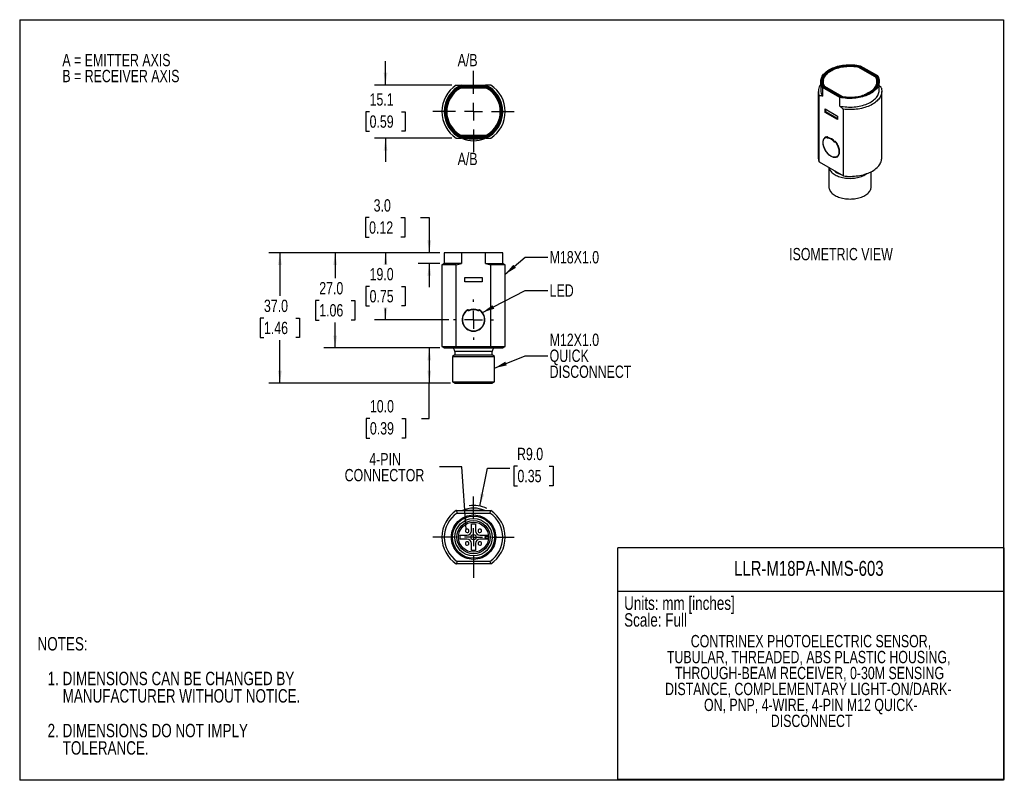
# Model space of a CAD drawing. Header units: millimetres. Extents: x 0 to 280, y 0 to 216.
import ezdxf

# ---------------------------------------------------------------- set-up
doc = ezdxf.new("R2010")
doc.units = ezdxf.units.MM
doc.linetypes.add('CENTERX2', pattern=[20.32, 12.7, -2.54, 2.54, -2.54])
doc.layers.add('CENTER', color=40, linetype='CENTERX2')
doc.layers.add('DIMENSIONS', color=140, linetype='Continuous', lineweight=25)
doc.layers.add('TEXT', color=140, linetype='Continuous', lineweight=25)
doc.styles.add('SLDTEXTSTYLE0', font='TXT', dxfattribs={"width": 0.75})
doc.dimstyles.new('SLDDIMSTYLE0', dxfattribs={"dimtxt": 3.5, "dimasz": 3.5, "dimexe": 0, "dimexo": 0.0625, "dimgap": 0.875, "dimtad": 0, "dimtih": 1, "dimtoh": 1, "dimdec": 1, "dimrnd": 1e-09, "dimzin": 12, "dimdsep": 46, "dimtxsty": 'SLDTEXTSTYLE0', "dimsah": 1, "dimcen": 0.09, "dimadec": 0, "dimazin": 3, "dimtfac": 1, "dimtdec": 1, "dimtmove": 0, "dimatfit": 0, "dimfxl": 0, "dimfrac": 2, "dimtolj": 1, "dimtzin": 12, "dimarcsym": 0})
doc.dimstyles.new('SLDDIMSTYLE1', dxfattribs={"dimtxt": 3.5, "dimasz": 3.5, "dimexe": 0, "dimexo": 0.0625, "dimgap": 0.875, "dimtad": 0, "dimtih": 1, "dimtoh": 1, "dimdec": 1, "dimrnd": 1e-09, "dimzin": 4, "dimdsep": 46, "dimtxsty": 'SLDTEXTSTYLE0', "dimsah": 1, "dimcen": 0.09, "dimadec": 0, "dimazin": 1, "dimtfac": 1, "dimtdec": 1, "dimtofl": 0, "dimtmove": 0, "dimatfit": 3, "dimfxl": 0, "dimfrac": 2, "dimtolj": 1, "dimtzin": 12, "dimarcsym": 0})
doc.dimstyles.new('SLDDIMSTYLE2', dxfattribs={"dimtxt": 3.5, "dimasz": 3.5, "dimexe": 0, "dimexo": 0.0625, "dimgap": 0.875, "dimtad": 0, "dimtih": 1, "dimtoh": 1, "dimdec": 1, "dimrnd": 1e-09, "dimzin": 4, "dimdsep": 46, "dimtxsty": 'SLDTEXTSTYLE0', "dimsah": 1, "dimcen": 0.09, "dimadec": 0, "dimazin": 1, "dimtfac": 1, "dimtdec": 1, "dimtmove": 0, "dimatfit": 0, "dimfxl": 0, "dimfrac": 2, "dimtolj": 1, "dimtzin": 12, "dimarcsym": 0})
doc.dimstyles.new('SLDDIMSTYLE3', dxfattribs={"dimtxt": 0.18, "dimasz": 3.5, "dimexe": 0, "dimexo": 0.0625, "dimgap": 0, "dimtad": 0, "dimtih": 1, "dimtoh": 1, "dimdec": 0, "dimrnd": 1e-09, "dimzin": 0, "dimdsep": 46, "dimtxsty": 'Standard', "dimsah": 1, "dimcen": 0.09, "dimadec": 0, "dimazin": 0, "dimtfac": 3.5, "dimtdec": 0, "dimtofl": 0, "dimtmove": 0, "dimatfit": 3, "dimfxl": 0, "dimfrac": 2, "dimtolj": 1, "dimtzin": 0, "dimarcsym": 0})
doc.dimstyles.new('SLDDIMSTYLE4', dxfattribs={"dimtxt": 3.5, "dimasz": 3.5, "dimexe": 0, "dimexo": 0.0625, "dimgap": 0.875, "dimtad": 0, "dimtih": 1, "dimtoh": 1, "dimdec": 1, "dimrnd": 1e-09, "dimzin": 4, "dimdsep": 46, "dimtxsty": 'SLDTEXTSTYLE0', "dimsah": 1, "dimcen": 0, "dimadec": 0, "dimazin": 1, "dimtfac": 1, "dimtdec": 1, "dimtofl": 0, "dimtmove": 0, "dimatfit": 3, "dimfxl": 0, "dimfrac": 2, "dimtolj": 1, "dimtzin": 12, "dimarcsym": 0})

# ---------------------------------------------------------------- blocks, each defined once
blk = doc.blocks.new('SW_NOTE_0')
at = {"layer": 'TEXT', "color": 0, "char_height": 3.5, "attachment_point": 1, "style": 'SLDTEXTSTYLE0'}
for s, insert in [('A = EMITTER AXIS', (0, 4.51)), ('B = RECEIVER AXIS', (0, -0.01))]:
    blk.add_mtext(s, dxfattribs=dict(at, insert=insert))
blk = doc.blocks.new('SW_NOTE_0_1')
at = {"layer": 'TEXT', "color": 0, "char_height": 3.81, "attachment_point": 1, "style": 'SLDTEXTSTYLE0'}
for s, insert in [('NOTES:', (0, 4.91)), ('1. DIMENSIONS CAN BE CHANGED BY', (2.86, -4.94)), ('MANUFACTURER WITHOUT NOTICE.', (7.14, -9.87)), ('2. DIMENSIONS DO NOT IMPLY', (2.86, -19.72)), ('TOLERANCE.', (7.14, -24.65))]:
    blk.add_mtext(s, dxfattribs=dict(at, insert=insert))
blk = doc.blocks.new('SW_NOTE_0_2')
at = {"layer": 'TEXT', "color": 0, "char_height": 3.5, "attachment_point": 2, "style": 'SLDTEXTSTYLE0'}
for s, insert in [('CONTRINEX PHOTOELECTRIC SENSOR,', (41.67, 4.51)), ('TUBULAR, THREADED, ABS PLASTIC HOUSING,', (41.03, -0.01)), ('THROUGH-BEAM RECEIVER, 0-30M SENSING', (41.26, -4.54)), ('DISTANCE, COMPLEMENTARY LIGHT-ON/DARK-', (40.9, -9.07)), ('ON, PNP, 4-WIRE, 4-PIN M12 QUICK-', (41.62, -13.59)), ('DISCONNECT', (41.88, -18.12))]:
    blk.add_mtext(s, dxfattribs=dict(at, insert=insert))
blk = doc.blocks.new('_D')
at = {"layer": 'DIMENSIONS'}
for p, q in [((103.9, 197.36), (103.9, 204.09)), ((122.73, 197.36), (100.73, 197.36)), ((99.38, 189.79), (98.31, 189.79)), ((98.31, 189.79), (98.31, 184.23)), ((108.43, 189.79), (109.5, 189.79)), ((109.5, 189.79), (109.5, 184.23)), ((98.31, 184.23), (99.38, 184.23)), ((122.73, 182.26), (100.73, 182.26)), ((103.9, 182.26), (103.9, 175.53)), ((109.5, 184.23), (108.43, 184.23))]:
    blk.add_line(p, q, dxfattribs=at)
for points in [[(103.9, 197.36), (104.44, 200.86), (103.37, 200.86)], [(103.9, 182.26), (103.37, 178.76), (104.44, 178.76)]]:
    blk.add_solid(points, dxfattribs=at)
at = {"layer": 'DIMENSIONS', "char_height": 3.5, "attachment_point": 1, "style": 'SLDTEXTSTYLE0'}
for s, insert in [('15.1', (99.38, 195.01)), ('0.59', (99.38, 188.74))]:
    blk.add_mtext(s, dxfattribs=dict(at, insert=insert))
blk = doc.blocks.new('SW_CENTERMARKSYMBOL_0')
at = {"layer": 'CENTER', "color": 0}
for p, q in [((0, 5.08), (0, 11.54)), ((-5.08, 0), (-11.54, 0)), ((0, 0), (-2.54, 0)), ((0, 0), (0, 2.54)), ((0, 0), (0, -2.54)), ((0, 0), (2.54, 0)), ((5.08, 0), (11.54, 0)), ((0, -5.08), (0, -11.54))]:
    blk.add_line(p, q, dxfattribs=at)
blk = doc.blocks.new('_D_1')
at = {"layer": 'DIMENSIONS'}
for p, q in [((119.33, 149.74), (86.43, 149.74)), ((89.6, 149.74), (89.6, 142.53)), ((85.08, 136.21), (84.01, 136.21)), ((84.01, 136.21), (84.01, 130.65)), ((94.13, 136.21), (95.2, 136.21)), ((95.2, 136.21), (95.2, 130.65)), ((84.01, 130.65), (85.08, 130.65)), ((89.6, 122.74), (89.6, 129.94)), ((95.2, 130.65), (94.13, 130.65)), ((119.33, 122.74), (86.43, 122.74))]:
    blk.add_line(p, q, dxfattribs=at)
for points in [[(89.6, 149.74), (89.07, 146.24), (90.14, 146.24)], [(89.6, 122.74), (90.14, 126.24), (89.07, 126.24)]]:
    blk.add_solid(points, dxfattribs=at)
at = {"layer": 'DIMENSIONS', "char_height": 3.5, "attachment_point": 1, "style": 'SLDTEXTSTYLE0'}
for s, insert in [('27.0', (85.08, 141.43)), ('1.06', (85.08, 135.16))]:
    blk.add_mtext(s, dxfattribs=dict(at, insert=insert))
blk = doc.blocks.new('_D_2')
at = {"layer": 'DIMENSIONS'}
for p, q in [((99.25, 159.71), (98.18, 159.71)), ((98.18, 159.71), (98.18, 154.15)), ((108.3, 159.71), (109.36, 159.71)), ((109.36, 159.71), (109.36, 154.15)), ((113.85, 159.74), (116.34, 159.74)), ((116.34, 159.74), (116.34, 149.74)), ((98.18, 154.15), (99.25, 154.15)), ((109.36, 154.15), (108.3, 154.15)), ((119.33, 149.74), (113.17, 149.74)), ((119.33, 146.74), (113.17, 146.74)), ((116.34, 146.74), (116.34, 140))]:
    blk.add_line(p, q, dxfattribs=at)
for points in [[(116.34, 149.74), (116.88, 153.24), (115.8, 153.24)], [(116.34, 146.74), (115.8, 143.24), (116.88, 143.24)]]:
    blk.add_solid(points, dxfattribs=at)
at = {"layer": 'DIMENSIONS', "char_height": 3.5, "attachment_point": 1, "style": 'SLDTEXTSTYLE0'}
for s, insert in [('3.0', (100.54, 164.93)), ('0.12', (99.25, 158.66))]:
    blk.add_mtext(s, dxfattribs=dict(at, insert=insert))
blk = doc.blocks.new('_D_3')
at = {"layer": 'DIMENSIONS'}
for p, q in [((119.33, 122.74), (113.17, 122.74)), ((116.34, 122.74), (116.34, 112.74)), ((122.33, 112.74), (113.17, 112.74)), ((116.34, 102.74), (116.34, 112.74)), ((99.47, 102.71), (98.4, 102.71)), ((98.4, 102.71), (98.4, 97.15)), ((108.52, 102.71), (109.59, 102.71)), ((109.59, 102.71), (109.59, 97.15)), ((114.08, 102.74), (116.34, 102.74)), ((98.4, 97.15), (99.47, 97.15)), ((109.59, 97.15), (108.52, 97.15))]:
    blk.add_line(p, q, dxfattribs=at)
for points in [[(116.34, 122.74), (115.8, 119.24), (116.88, 119.24)], [(116.34, 112.74), (116.88, 116.24), (115.8, 116.24)]]:
    blk.add_solid(points, dxfattribs=at)
at = {"layer": 'DIMENSIONS', "char_height": 3.5, "attachment_point": 1, "style": 'SLDTEXTSTYLE0'}
for s, insert in [('10.0', (99.47, 107.93)), ('0.39', (99.47, 101.66))]:
    blk.add_mtext(s, dxfattribs=dict(at, insert=insert))
blk = doc.blocks.new('_D_4')
at = {"layer": 'DIMENSIONS'}
for p, q in [((119.33, 149.74), (70.73, 149.74)), ((73.9, 149.74), (73.9, 137.53)), ((69.38, 131.21), (68.31, 131.21)), ((68.31, 131.21), (68.31, 125.65)), ((78.43, 131.21), (79.5, 131.21)), ((79.5, 131.21), (79.5, 125.65)), ((68.31, 125.65), (69.38, 125.65)), ((73.9, 112.74), (73.9, 124.94)), ((79.5, 125.65), (78.43, 125.65)), ((122.33, 112.74), (70.73, 112.74))]:
    blk.add_line(p, q, dxfattribs=at)
for points in [[(73.9, 149.74), (73.37, 146.24), (74.44, 146.24)], [(73.9, 112.74), (74.44, 116.24), (73.37, 116.24)]]:
    blk.add_solid(points, dxfattribs=at)
at = {"layer": 'DIMENSIONS', "char_height": 3.5, "attachment_point": 1, "style": 'SLDTEXTSTYLE0'}
for s, insert in [('37.0', (69.38, 136.43)), ('1.46', (69.38, 130.16))]:
    blk.add_mtext(s, dxfattribs=dict(at, insert=insert))
blk = doc.blocks.new('_D_5')
at = {"layer": 'DIMENSIONS'}
for p, q in [((119.33, 149.74), (100.73, 149.74)), ((103.9, 149.74), (103.9, 146.53)), ((99.38, 140.21), (98.31, 140.21)), ((98.31, 140.21), (98.31, 134.65)), ((108.43, 140.21), (109.5, 140.21)), ((109.5, 140.21), (109.5, 134.65)), ((98.31, 134.65), (99.38, 134.65)), ((109.5, 134.65), (108.43, 134.65)), ((103.9, 130.74), (103.9, 133.94)), ((121.92, 130.74), (100.73, 130.74))]:
    blk.add_line(p, q, dxfattribs=at)
for points in [[(103.9, 149.74), (103.37, 146.24), (104.44, 146.24)], [(103.9, 130.74), (104.44, 134.24), (103.37, 134.24)]]:
    blk.add_solid(points, dxfattribs=at)
at = {"layer": 'DIMENSIONS', "char_height": 3.5, "attachment_point": 1, "style": 'SLDTEXTSTYLE0'}
for s, insert in [('19.0', (99.38, 145.43)), ('0.75', (99.38, 139.16))]:
    blk.add_mtext(s, dxfattribs=dict(at, insert=insert))
blk = doc.blocks.new('SW_NOTE_0_3')
at = {"layer": 'TEXT', "color": 0, "char_height": 3.5, "attachment_point": 1, "style": 'SLDTEXTSTYLE0'}
for s, insert in [('M12X1.0', (0.56, 6.28)), ('QUICK', (0.56, 1.76)), ('DISCONNECT', (0.56, -2.77))]:
    blk.add_mtext(s, dxfattribs=dict(at, insert=insert))
blk = doc.blocks.new('SW_CENTERMARKSYMBOL_1')
at = {"layer": 'CENTER', "color": 0}
for p, q in [((0, 5.08), (0, 5.71)), ((-5.08, 0), (-5.71, 0)), ((0, 0), (-2.54, 0)), ((0, 0), (0, 2.54)), ((0, 0), (0, -2.54)), ((0, 0), (2.54, 0)), ((5.08, 0), (5.71, 0)), ((0, -5.08), (0, -5.71))]:
    blk.add_line(p, q, dxfattribs=at)
blk = doc.blocks.new('_D_6')
at = {"layer": 'DIMENSIONS'}
for p, q in [((130.7, 77.83), (132.9, 88.65)), ((132.9, 88.65), (139.25, 88.65)), ((141.38, 89.17), (140.32, 89.17)), ((140.32, 89.17), (140.32, 83.61)), ((150.43, 89.17), (151.5, 89.17)), ((151.5, 89.17), (151.5, 83.61)), ((140.32, 83.61), (141.38, 83.61)), ((151.5, 83.61), (150.43, 83.61))]:
    blk.add_line(p, q, dxfattribs=at)
blk.add_arc((128.9, 69.01), 9, 65.055, 97.9313, dxfattribs=at)
blk.add_solid([(130.7, 77.83), (131.92, 81.15), (130.87, 81.36)], dxfattribs=at)
at = {"layer": 'DIMENSIONS', "char_height": 3.5, "attachment_point": 1, "style": 'SLDTEXTSTYLE0'}
for s, insert in [('R9.0', (141.26, 94.39)), ('0.35', (141.38, 88.12))]:
    blk.add_mtext(s, dxfattribs=dict(at, insert=insert))
blk = doc.blocks.new('SW_NOTE_0_4')
at = {"layer": 'TEXT', "color": 0, "char_height": 3.5, "attachment_point": 2, "style": 'SLDTEXTSTYLE0'}
for s, insert in [('4-PIN', (-15.42, 3.95)), ('CONNECTOR', (-15.6, -0.57))]:
    blk.add_mtext(s, dxfattribs=dict(at, insert=insert))
blk = doc.blocks.new('SW_CENTERMARKSYMBOL_2')
at = {"layer": 'CENTER', "color": 0}
for p, q in [((0, 5.08), (0, 11.54)), ((-5.08, 0), (-11.54, 0)), ((0, 0), (-2.54, 0)), ((0, 0), (0, 2.54)), ((0, 0), (0, -2.54)), ((0, 0), (2.54, 0)), ((5.08, 0), (11.54, 0)), ((0, -5.08), (0, -11.54))]:
    blk.add_line(p, q, dxfattribs=at)

msp = doc.modelspace()

# ---------------------------------------------------------------- linework, layer by layer
at = {"color": 7, "linetype": 'Continuous'}
for p, q in [((0, 215.9), (0, 0)), ((0, 215.9), (279.4, 215.9)), ((279.4, 215.9), (279.4, 0)), ((279.4, 0), (0, 0))]:
    msp.add_line(p, q, dxfattribs=at)
for p, q in [((237.88, 202.61), (237.88, 202.53)), ((242.98, 199.65), (238.16, 202.43)), ((238.17, 202.77), (238.17, 202.73)), ((243.04, 199.7), (238.18, 202.5)), ((238.18, 202.5), (238.18, 202.42)), ((243.35, 199.76), (238.28, 202.69)), ((243.41, 199.78), (238.32, 202.72)), ((238.32, 202.72), (238.32, 202.67)), ((238.73, 202.83), (243.61, 200.02)), ((243.04, 199.61), (243.04, 199.7)), ((243.22, 199.52), (243.22, 199.34)), ((243.41, 199.72), (243.41, 199.78)), ((243.5, 199.69), (243.5, 199.57)), ((132.5, 196.92), (125.3, 196.92)), ((132.49, 196.86), (125.32, 196.86)), ((125.46, 197.36), (132.35, 197.36)), ((132.34, 196.57), (125.47, 196.57)), ((132.31, 196.51), (125.5, 196.51)), ((227.53, 198.34), (227.53, 195.89)), ((227.88, 198.34), (227.88, 198.02)), ((232.93, 193.85), (228.06, 196.67)), ((228.06, 196.67), (228.06, 194.22)), ((228.22, 197.02), (228.22, 196.94)), ((228.23, 198.3), (228.23, 198.02)), ((228.26, 196.91), (233.35, 193.97)), ((228.31, 196.93), (233.38, 194)), ((228.31, 196.88), (228.31, 196.93)), ((228.51, 197.14), (228.51, 197.08)), ((228.63, 196.99), (233.48, 194.19)), ((228.69, 196.96), (233.51, 194.18)), ((228.69, 196.95), (228.69, 196.96)), ((243.43, 198.02), (243.43, 198.3)), ((243.78, 198.02), (243.78, 198.34)), ((244.13, 195.89), (244.13, 198.34)), ((244.64, 196.65), (244.13, 197.1)), ((226.83, 195.56), (226.83, 176.63)), ((227.03, 175.54), (227.03, 194.48)), ((232.93, 191.4), (232.93, 193.85)), ((233.38, 194), (233.38, 193.96)), ((233.51, 194.18), (233.51, 194.17)), ((233.53, 193.91), (233.53, 193.95)), ((244.83, 176.63), (244.83, 195.56)), ((228.73, 190.57), (232.26, 188.53)), ((228.73, 189.59), (228.73, 190.57)), ((229.01, 189.75), (229.01, 190.4)), ((233.96, 171.55), (233.96, 190.48)), ((228.73, 189.59), (229.01, 189.75)), ((232.26, 187.55), (228.73, 189.59)), ((232.26, 187.87), (229.01, 189.75)), ((232.26, 188.53), (232.26, 187.55)), ((125.3, 182.7), (132.5, 182.7)), ((125.32, 182.76), (132.49, 182.76)), ((132.35, 182.26), (125.46, 182.26)), ((125.47, 183.06), (132.34, 183.06)), ((125.5, 183.11), (132.31, 183.11)), ((125.73, 182.26), (125.73, 182.22)), ((125.73, 182.22), (127.26, 182.22)), ((127.26, 182.26), (127.26, 182.22)), ((127.38, 182.16), (127.38, 182.26)), ((127.4, 182.15), (127.4, 182.26)), ((127.6, 182.26), (127.6, 182.09)), ((127.6, 182.09), (130.21, 182.09)), ((130.21, 182.09), (130.21, 182.26)), ((130.41, 182.15), (130.41, 182.26)), ((130.42, 182.26), (130.42, 182.16)), ((130.54, 182.22), (130.55, 182.26)), ((130.54, 182.22), (132.07, 182.22)), ((132.07, 182.22), (132.08, 182.26)), ((229.06, 182.61), (228.8, 182.42)), ((229.4, 182.69), (229.3, 182.61)), ((229.35, 182.48), (229.49, 182.56)), ((229.35, 182.44), (229.51, 182.53)), ((229.72, 182.43), (229.45, 182.28)), ((231.29, 181.22), (231.62, 181.4)), ((231.49, 181.39), (231.56, 181.43)), ((231.55, 181.43), (231.51, 181.41)), ((231.67, 181.34), (231.53, 181.26)), ((231.62, 181.27), (231.7, 181.31)), ((231.96, 176.94), (232.25, 177.07)), ((227.04, 175.54), (233.95, 171.55)), ((229.83, 173.92), (229.83, 168.46)), ((241.83, 168.46), (241.83, 172.75)), ((120.6, 149.74), (120.6, 146.74)), ((125.46, 149.74), (120.6, 149.74)), ((125.46, 149.74), (125.46, 146.74)), ((132.35, 149.74), (125.46, 149.74)), ((132.35, 146.74), (132.35, 149.74)), ((137.2, 149.74), (132.35, 149.74)), ((137.2, 146.74), (137.2, 149.74)), ((120.6, 146.74), (119.9, 146.33)), ((119.9, 146.33), (119.9, 123.14)), ((124, 146.33), (119.9, 146.33)), ((125.46, 146.74), (120.6, 146.74)), ((124, 123.14), (124, 146.33)), ((132.35, 146.74), (137.2, 146.74)), ((133.8, 123.14), (133.8, 146.33)), ((137.9, 146.33), (133.8, 146.33)), ((137.9, 146.33), (137.2, 146.74)), ((137.9, 123.14), (137.9, 146.33)), ((126.4, 142.74), (131.4, 142.74)), ((126.4, 141.54), (126.4, 142.74)), ((131.4, 142.74), (131.4, 141.54)), ((131.4, 141.54), (126.4, 141.54)), ((119.9, 123.14), (120.6, 122.74)), ((119.9, 123.14), (124, 123.14)), ((124.02, 123.14), (133.79, 123.14)), ((133.8, 123.14), (137.9, 123.14)), ((137.2, 122.74), (137.9, 123.14)), ((120.6, 122.74), (124.23, 122.74)), ((123.6, 120.74), (122.9, 120.33)), ((122.9, 120.33), (122.9, 113.14)), ((122.9, 120.33), (134.9, 120.33)), ((123.6, 121.74), (123.6, 120.74)), ((134.2, 121.74), (123.6, 121.74)), ((123.6, 120.74), (134.2, 120.74)), ((124.23, 122.74), (133.58, 122.74)), ((133.58, 122.74), (137.2, 122.74)), ((134.2, 120.74), (134.2, 121.74)), ((134.9, 120.33), (134.2, 120.74)), ((134.9, 113.14), (134.9, 120.33)), ((122.9, 113.14), (123.6, 112.74)), ((122.9, 113.14), (134.9, 113.14)), ((123.6, 112.74), (134.2, 112.74)), ((134.2, 112.74), (134.9, 113.14)), ((124.02, 76.56), (133.79, 76.56)), ((124.23, 75.86), (133.58, 75.86)), ((125.73, 76.6), (125.73, 76.56)), ((132.07, 76.6), (125.73, 76.6)), ((132.08, 76.56), (132.07, 76.6)), ((128.35, 72.76), (129.45, 72.76)), ((128.35, 70.81), (128.35, 72.76)), ((129.45, 72.76), (129.45, 70.81)), ((125.15, 69.56), (127.1, 69.56)), ((125.15, 68.46), (125.15, 69.56)), ((127.1, 68.46), (125.15, 68.46)), ((128.35, 65.26), (128.35, 67.21)), ((129.45, 67.21), (129.45, 65.26)), ((130.7, 69.56), (132.65, 69.56)), ((132.65, 68.46), (130.7, 68.46)), ((133.15, 69.51), (132.6, 69.51)), ((132.6, 69.51), (132.6, 69.31)), ((132.6, 69.31), (133.17, 69.31)), ((133.17, 68.71), (132.6, 68.71)), ((132.6, 68.71), (132.6, 68.51)), ((132.6, 68.51), (133.15, 68.51)), ((132.65, 69.56), (132.65, 69.51)), ((132.65, 68.51), (132.65, 68.46)), ((129.45, 65.26), (128.35, 65.26)), ((133.58, 62.15), (124.23, 62.15)), ((133.79, 61.46), (124.02, 61.46))]:
    msp.add_line(p, q)
at = {"flags": 128}
for points in [[(228.06, 196.67), (227.89, 196.95), (227.76, 197.24), (227.66, 197.52), (227.58, 197.82), (227.54, 198.11), (227.54, 198.41), (227.56, 198.7), (227.61, 199), (227.7, 199.29), (227.81, 199.58), (227.96, 199.86), (228.14, 200.14), (228.35, 200.41), (228.58, 200.67), (228.84, 200.93), (229.13, 201.17), (229.45, 201.4), (229.79, 201.63), (230.15, 201.83), (230.53, 202.03), (230.94, 202.21), (231.36, 202.38), (231.8, 202.53), (232.26, 202.67), (232.72, 202.79), (233.21, 202.89), (233.7, 202.97), (234.2, 203.04), (234.7, 203.09), (235.21, 203.12), (235.72, 203.13), (236.23, 203.13), (236.75, 203.11), (237.25, 203.06), (237.75, 203.01), (238.25, 202.93), (238.73, 202.83)], [(238.17, 202.77), (237.69, 202.84), (237.2, 202.9), (236.71, 202.94), (236.22, 202.96), (235.73, 202.97), (235.23, 202.95), (234.74, 202.92), (234.25, 202.88), (233.77, 202.81), (233.3, 202.73), (232.83, 202.63), (232.38, 202.52), (231.94, 202.39), (231.52, 202.24), (231.11, 202.08), (230.72, 201.9), (230.35, 201.71), (230, 201.51), (229.67, 201.3), (229.37, 201.07), (229.09, 200.84), (228.83, 200.59), (228.61, 200.34), (228.41, 200.08), (228.24, 199.81), (228.09, 199.53), (227.98, 199.26), (227.9, 198.97), (227.85, 198.69), (227.83, 198.41), (227.83, 198.12), (227.87, 197.84), (227.94, 197.55), (228.04, 197.27), (228.17, 197)], [(228.22, 197.02), (228.1, 197.29), (228, 197.57), (227.93, 197.85), (227.89, 198.13), (227.89, 198.41), (227.91, 198.69), (227.96, 198.98), (228.04, 199.25), (228.15, 199.53), (228.3, 199.8), (228.47, 200.07), (228.66, 200.32), (228.89, 200.58), (229.14, 200.82), (229.42, 201.05), (229.72, 201.28), (230.04, 201.49), (230.39, 201.69), (230.76, 201.87), (231.14, 202.05), (231.55, 202.21), (231.97, 202.35), (232.4, 202.48), (232.85, 202.6), (233.31, 202.7), (233.78, 202.78), (234.26, 202.84), (234.74, 202.89), (235.23, 202.92), (235.72, 202.93), (236.21, 202.93), (236.7, 202.91), (237.18, 202.87), (237.66, 202.81), (238.13, 202.74)], [(237.88, 202.61), (237.4, 202.67), (236.92, 202.72), (236.43, 202.75), (235.94, 202.77), (235.45, 202.76), (234.96, 202.74), (234.48, 202.7), (234, 202.64), (233.53, 202.56), (233.07, 202.47), (232.62, 202.36), (232.18, 202.23), (231.76, 202.09), (231.35, 201.93), (230.96, 201.76), (230.59, 201.57), (230.25, 201.37), (229.92, 201.16), (229.62, 200.93), (229.35, 200.7), (229.1, 200.45), (228.88, 200.2), (228.69, 199.94), (228.53, 199.68), (228.4, 199.4), (228.3, 199.13), (228.22, 198.85), (228.18, 198.56), (228.18, 198.28), (228.2, 198), (228.25, 197.72), (228.34, 197.44), (228.45, 197.17)], [(228.51, 197.14), (228.39, 197.41), (228.31, 197.69), (228.26, 197.96), (228.23, 198.24), (228.24, 198.52), (228.28, 198.8), (228.35, 199.08), (228.46, 199.36), (228.59, 199.63), (228.75, 199.89), (228.94, 200.15), (229.16, 200.4), (229.4, 200.64), (229.67, 200.87), (229.97, 201.09), (230.29, 201.3), (230.63, 201.5), (231, 201.69), (231.38, 201.86), (231.79, 202.02), (232.2, 202.16), (232.64, 202.28), (233.09, 202.39), (233.54, 202.49), (234.01, 202.56), (234.49, 202.62), (234.97, 202.66), (235.45, 202.68), (235.94, 202.69), (236.42, 202.68), (236.9, 202.65), (237.38, 202.6), (237.85, 202.53)], [(243.61, 200.02), (243.78, 199.74), (243.91, 199.45), (244.01, 199.16), (244.08, 198.87), (244.12, 198.57), (244.13, 198.28), (244.11, 197.98), (244.06, 197.69), (243.97, 197.4), (243.85, 197.11), (243.71, 196.83), (243.53, 196.55), (243.32, 196.28), (243.09, 196.02), (242.83, 195.76), (242.54, 195.52), (242.22, 195.28), (241.88, 195.06), (241.52, 194.85), (241.14, 194.66), (240.73, 194.48), (240.31, 194.31), (239.87, 194.16), (239.41, 194.02), (238.94, 193.9), (238.46, 193.8), (237.97, 193.71), (237.47, 193.65), (236.97, 193.6), (236.46, 193.57), (235.95, 193.55), (235.43, 193.56), (234.92, 193.58), (234.42, 193.62), (233.91, 193.68), (233.42, 193.76), (232.93, 193.85)], [(233.5, 193.92), (233.98, 193.85), (234.46, 193.79), (234.95, 193.75), (235.45, 193.73), (235.94, 193.72), (236.44, 193.73), (236.93, 193.76), (237.42, 193.81), (237.9, 193.88), (238.37, 193.96), (238.83, 194.06), (239.29, 194.17), (239.73, 194.3), (240.15, 194.45), (240.56, 194.61), (240.95, 194.79), (241.32, 194.97), (241.67, 195.18), (242, 195.39), (242.3, 195.62), (242.58, 195.85), (242.83, 196.1), (243.06, 196.35), (243.26, 196.61), (243.43, 196.88), (243.57, 197.15), (243.69, 197.43), (243.77, 197.71), (243.82, 198), (243.84, 198.28), (243.83, 198.57), (243.8, 198.85), (243.73, 199.13), (243.63, 199.41), (243.5, 199.69)], [(243.44, 199.67), (243.57, 199.4), (243.67, 199.12), (243.74, 198.84), (243.78, 198.56), (243.78, 198.28), (243.76, 197.99), (243.71, 197.71), (243.63, 197.43), (243.51, 197.16), (243.37, 196.89), (243.2, 196.62), (243.01, 196.36), (242.78, 196.11), (242.53, 195.87), (242.25, 195.64), (241.95, 195.41), (241.63, 195.2), (241.28, 195), (240.91, 194.81), (240.53, 194.64), (240.12, 194.48), (239.7, 194.33), (239.27, 194.2), (238.82, 194.09), (238.36, 193.99), (237.89, 193.91), (237.41, 193.85), (236.93, 193.8), (236.44, 193.77), (235.95, 193.75), (235.46, 193.76), (234.97, 193.78), (234.49, 193.82), (234.01, 193.88), (233.53, 193.95)], [(233.79, 194.08), (234.27, 194.02), (234.75, 193.97), (235.24, 193.94), (235.73, 193.92), (236.22, 193.93), (236.71, 193.95), (237.19, 193.99), (237.67, 194.05), (238.14, 194.13), (238.6, 194.22), (239.05, 194.33), (239.49, 194.46), (239.91, 194.6), (240.32, 194.76), (240.71, 194.93), (241.07, 195.12), (241.42, 195.32), (241.74, 195.53), (242.04, 195.75), (242.32, 195.99), (242.57, 196.23), (242.79, 196.49), (242.98, 196.75), (243.14, 197.01), (243.27, 197.28), (243.37, 197.56), (243.44, 197.84), (243.48, 198.12), (243.49, 198.41), (243.47, 198.69), (243.42, 198.97), (243.33, 199.25), (243.22, 199.52)], [(243.16, 199.47), (243.28, 199.2), (243.36, 198.92), (243.41, 198.64), (243.43, 198.36), (243.42, 198.08), (243.38, 197.8), (243.31, 197.52), (243.21, 197.25), (243.08, 196.98), (242.92, 196.72), (242.73, 196.46), (242.51, 196.21), (242.27, 195.97), (241.99, 195.73), (241.7, 195.51), (241.38, 195.3), (241.03, 195.1), (240.67, 194.92), (240.29, 194.75), (239.88, 194.59), (239.87, 194.59)], [(227.88, 198.02), (227.89, 197.8), (227.9, 197.69)], [(228.23, 198.02), (228.23, 197.96), (228.25, 197.71)], [(232.93, 191.4), (233.42, 191.31), (233.91, 191.23), (234.42, 191.17), (234.92, 191.13), (235.43, 191.11), (235.95, 191.1), (236.46, 191.12), (236.97, 191.15), (237.47, 191.2), (237.97, 191.26), (238.46, 191.35), (238.94, 191.45), (239.41, 191.57), (239.87, 191.71), (240.31, 191.86), (240.73, 192.03), (241.14, 192.21), (241.52, 192.4), (241.88, 192.61), (242.22, 192.83), (242.54, 193.07), (242.83, 193.31), (243.09, 193.57), (243.32, 193.83), (243.53, 194.1), (243.71, 194.38), (243.85, 194.66), (243.97, 194.95), (244.06, 195.24), (244.11, 195.53), (244.13, 195.83), (244.13, 195.89)], [(244.64, 196.65), (244.73, 196.35), (244.8, 196.05), (244.83, 195.74), (244.83, 195.44), (244.8, 195.13), (244.74, 194.83), (244.65, 194.53), (244.54, 194.24), (244.39, 193.94), (244.21, 193.66), (244, 193.38), (243.76, 193.11), (243.5, 192.84), (243.21, 192.59), (242.9, 192.34), (242.56, 192.11), (242.2, 191.89), (241.82, 191.68), (241.41, 191.49), (240.99, 191.3), (240.55, 191.14), (240.09, 190.99), (239.62, 190.85), (239.14, 190.73), (238.64, 190.63), (238.14, 190.54), (237.62, 190.47), (237.1, 190.42), (236.58, 190.39), (236.05, 190.37), (235.53, 190.37), (235, 190.39), (234.48, 190.43), (233.96, 190.48)], [(243.42, 197.71), (243.42, 197.8), (243.43, 198.02)], [(243.76, 197.69), (243.78, 197.95), (243.78, 198.02)], [(231.65, 181.37), (231.84, 181.12), (232.01, 180.86), (232.17, 180.59), (232.32, 180.31), (232.44, 180.03), (232.55, 179.74), (232.64, 179.46), (232.71, 179.17), (232.76, 178.89), (232.79, 178.62), (232.79, 178.36), (232.78, 178.12), (232.74, 177.88), (232.68, 177.67), (232.6, 177.47), (232.51, 177.3), (232.39, 177.15), (232.25, 177.02), (232.1, 176.92), (231.94, 176.85), (231.76, 176.8), (231.56, 176.78), (231.36, 176.79), (231.15, 176.83), (230.94, 176.89), (230.72, 176.98), (230.5, 177.09), (230.27, 177.23), (230.05, 177.4), (229.84, 177.58), (229.63, 177.79), (229.43, 178.02), (229.23, 178.26), (229.06, 178.51), (228.89, 178.78), (228.74, 179.05), (228.6, 179.34), (228.49, 179.62), (228.39, 179.91), (228.31, 180.19), (228.25, 180.48), (228.21, 180.75), (228.2, 181.01), (228.2, 181.27), (228.23, 181.51), (228.28, 181.73), (228.35, 181.93), (228.44, 182.12), (228.55, 182.28), (228.67, 182.42), (228.82, 182.53), (228.98, 182.62), (229.15, 182.68), (229.34, 182.71)], [(231.62, 181.27), (231.81, 181.03), (231.98, 180.77), (232.13, 180.5), (232.27, 180.22), (232.39, 179.94), (232.49, 179.66), (232.58, 179.37), (232.64, 179.1), (232.68, 178.82), (232.7, 178.56), (232.7, 178.3), (232.68, 178.06), (232.64, 177.84), (232.57, 177.64), (232.49, 177.45), (232.38, 177.29), (232.26, 177.15), (232.12, 177.03), (231.97, 176.94), (231.8, 176.88), (231.61, 176.84), (231.42, 176.84), (231.22, 176.86), (231.01, 176.9), (230.79, 176.98), (230.57, 177.08), (230.35, 177.21), (230.14, 177.36), (229.92, 177.53), (229.71, 177.73), (229.51, 177.94), (229.31, 178.17), (229.13, 178.42), (228.96, 178.68), (228.8, 178.95), (228.67, 179.22), (228.54, 179.5), (228.44, 179.79), (228.35, 180.07), (228.29, 180.35), (228.25, 180.62), (228.23, 180.89), (228.22, 181.14), (228.25, 181.38), (228.29, 181.61), (228.35, 181.81), (228.43, 182), (228.54, 182.16), (228.66, 182.31), (228.8, 182.42), (228.95, 182.51), (229.12, 182.58), (229.3, 182.61)], [(229.06, 182.61), (229.17, 182.68), (229.18, 182.68)], [(231.37, 181.43), (231.39, 181.41), (231.41, 181.4), (231.43, 181.39), (231.45, 181.38), (231.47, 181.38), (231.48, 181.38), (231.5, 181.39), (231.51, 181.41)], [(231.51, 181.41), (231.52, 181.42), (231.53, 181.43), (231.55, 181.43), (231.57, 181.43), (231.59, 181.42), (231.61, 181.41), (231.63, 181.39), (231.65, 181.37)], [(232.38, 177.14), (232.35, 177.12), (232.25, 177.07)], [(233.96, 171.55), (234.48, 171.49), (235, 171.45), (235.53, 171.43), (236.05, 171.43), (236.58, 171.45), (237.1, 171.48), (237.62, 171.54), (238.14, 171.6), (238.64, 171.69), (239.14, 171.79), (239.62, 171.91), (240.09, 172.05), (240.55, 172.2), (240.99, 172.37), (241.41, 172.55), (241.82, 172.74), (242.2, 172.95), (242.56, 173.17), (242.9, 173.41), (243.21, 173.65), (243.5, 173.91), (243.76, 174.17), (244, 174.44), (244.21, 174.72), (244.39, 175.01), (244.54, 175.3), (244.65, 175.6), (244.74, 175.89), (244.8, 176.2), (244.83, 176.5), (244.83, 176.63)], [(229.88, 173.9), (229.9, 173.84), (229.97, 173.6), (230.08, 173.36), (230.21, 173.12), (230.38, 172.9), (230.57, 172.67), (230.79, 172.46), (231.03, 172.26), (231.3, 172.07), (231.59, 171.88), (231.91, 171.72), (232.24, 171.56), (232.59, 171.42), (232.96, 171.29), (233.34, 171.18), (233.74, 171.09), (234.14, 171.01), (234.56, 170.95), (234.98, 170.91), (235.41, 170.88), (235.83, 170.87), (236.26, 170.88), (236.69, 170.91), (237.11, 170.95), (237.52, 171.01), (237.93, 171.09), (238.33, 171.18), (238.71, 171.29), (239.08, 171.42), (239.43, 171.56), (239.76, 171.72), (240.08, 171.88), (240.37, 172.07), (240.57, 172.21)], [(229.83, 168.46), (229.85, 168.21), (229.9, 167.97), (229.97, 167.73), (230.08, 167.49), (230.21, 167.25), (230.38, 167.02), (230.57, 166.8), (230.79, 166.59), (231.03, 166.39), (231.3, 166.19), (231.59, 166.01), (231.91, 165.84), (232.24, 165.69), (232.59, 165.55), (232.96, 165.42), (233.34, 165.31), (233.74, 165.22), (234.14, 165.14), (234.56, 165.08), (234.98, 165.03), (235.41, 165.01), (235.83, 165), (236.26, 165.01), (236.69, 165.03), (237.11, 165.08), (237.52, 165.14), (237.93, 165.22), (238.33, 165.31), (238.71, 165.42), (239.08, 165.55), (239.43, 165.69), (239.76, 165.84), (240.08, 166.01), (240.37, 166.19), (240.64, 166.39), (240.88, 166.59), (241.1, 166.8), (241.29, 167.02), (241.46, 167.25), (241.59, 167.49), (241.7, 167.73), (241.77, 167.97), (241.82, 168.21), (241.83, 168.46)]]:
    msp.add_lwpolyline(points, dxfattribs=at)
for radius in [6, 5.3, 4.7, 4.27, 0.75]:
    msp.add_circle((128.9, 69.01), radius)
for centre, radius, start, end in [((237.72, 201.63), 0.908, 61.088, 81.7627), ((237.75, 201.71), 0.908, 61.0853, 81.7326), ((238.06, 202.28), 0.462, 61.0087, 80.8611), ((238.09, 202.31), 0.461, 61.0024, 80.7882), ((230.57, 198.01), 2.75, 166.1092, 176.4374), ((230.8, 198.01), 2.62, 164.9027, 176.2952), ((242.78, 199.26), 0.432, 28.1919, 62.2847), ((242.84, 199.32), 0.432, 28.2541, 62.2766), ((243.25, 199.56), 0.227, 30.0316, 62.0508), ((240.86, 198.01), 2.64, 3.7342, 15.0678), ((243.3, 199.58), 0.227, 30.1779, 62.0325), ((241.11, 198.01), 2.73, 3.5382, 13.9152), ((128.9, 189.81), 9, 122.977, 237.023), ((128.9, 189.81), 8.3, 114.5445, 245.4555), ((128.9, 189.81), 8.01, 118.0725, 241.9275), ((128.9, 189.81), 7.95, 118.1855, 241.8145), ((128.9, 189.81), 7.66, 119.5447, 240.4553), ((128.9, 189.81), 7.6, 119.5918, 240.4082), ((125.3, 196.56), 0.36, 90, 118.0725), ((125.47, 195.87), 0.7, 90, 119.5447), ((125.32, 196.5), 0.36, 90, 118.1855), ((125.5, 195.81), 0.7, 90, 119.5918), ((132.31, 195.81), 0.7, 60.4082, 90), ((132.34, 195.87), 0.7, 60.4553, 90), ((128.9, 189.81), 8.3, 294.5445, 65.4555), ((132.49, 196.5), 0.36, 61.8145, 90), ((132.5, 196.56), 0.36, 61.9275, 90), ((128.9, 189.81), 7.95, 298.1855, 61.8145), ((128.9, 189.81), 7.6, 299.5918, 60.4082), ((128.9, 189.81), 8.01, 298.0725, 61.9275), ((128.9, 189.81), 7.66, 299.5447, 60.4553), ((128.9, 189.81), 9, 302.977, 57.023), ((230.11, 195.57), 3.26, 142.084, 199.4469), ((230.61, 195.94), 3.08, 180.7863, 213.9264), ((228.37, 197.11), 0.227, 210.1779, 242.0325), ((228.42, 197.13), 0.227, 210.0316, 242.0508), ((228.83, 197.37), 0.432, 208.2541, 242.2766), ((228.89, 197.34), 0.432, 208.1919, 242.2847), ((233.58, 194.38), 0.461, 241.0024, 260.7882), ((233.61, 194.41), 0.462, 241.0087, 260.8611), ((233.92, 194.98), 0.908, 241.0853, 261.7326), ((233.88, 194.83), 0.751, 240.1863, 248.1844), ((125.47, 183.76), 0.7, 240.4553, 270), ((125.3, 183.06), 0.36, 241.9275, 270), ((125.5, 183.81), 0.7, 240.4082, 270), ((125.32, 183.12), 0.36, 241.8145, 270), ((128.9, 189.56), 8, 246.656, 270), ((128.9, 189.56), 8, 270, 293.344), ((132.31, 183.81), 0.7, 270, 299.5918), ((132.34, 183.76), 0.7, 270, 299.5447), ((132.49, 183.12), 0.36, 270, 298.1855), ((132.5, 183.06), 0.36, 270, 298.0725), ((229.72, 181.7), 1.17, 127.7367, 142.1265), ((229.31, 182.53), 0.18, 14.0201, 81.3202), ((229.17, 179.66), 2.64, 36.2403, 83.765), ((229.67, 182.62), 0.19, 195.3382, 256.268), ((229.23, 179.75), 2.72, 38.2576, 81.7477), ((229.94, 176.64), 3.11, 180.1514, 200.5247), ((231.8, 178.09), 1.16, 277.8201, 292.306), ((234.67, 176.85), 5.05, 228.3179, 251.6875), ((128.9, 130.74), 3.25, 120.2735, 59.7265), ((128.9, 130.74), 3.2, 122.8217, 57.1783), ((128.9, 130.74), 3.17, 121.1632, 58.8368), ((127.34, 133.41), 0.15, 27.5, 120.2735), ((127.61, 133.55), 0.15, 207.5, 294.7265), ((128.9, 130.74), 2.85, 62.827, 117.173), ((128.9, 130.74), 2.95, 65.2735, 114.7265), ((130.2, 133.55), 0.15, 245.2735, 332.5), ((130.47, 133.41), 0.15, 59.7265, 152.5), ((122.6, 121.74), 1, 0, 90), ((135.2, 121.74), 1, 90, 180), ((128.9, 69.01), 9, 122.977, 237.023), ((128.9, 69.01), 8.3, 124.2931, 235.7069), ((128.9, 69.26), 8, 66.656, 113.344), ((128.9, 69.01), 8.3, 304.2931, 55.7069), ((128.9, 69.01), 9, 302.977, 57.023), ((127.1, 70.81), 0.5, 135, 270), ((127.1, 70.81), 0.5, 315, 135), ((127.1, 70.81), 1.25, 270, 0), ((127.1, 70.81), 0.5, 270, 315), ((130.7, 70.81), 1.25, 180, 270), ((130.7, 70.81), 0.5, 45, 225), ((130.7, 70.81), 0.5, 225, 270), ((130.7, 70.81), 0.5, 270, 45), ((127.1, 67.21), 0.5, 45, 225), ((127.1, 67.21), 1.25, 0, 90), ((127.1, 67.21), 0.5, 270, 45), ((130.7, 67.21), 1.25, 90, 180), ((130.7, 67.21), 0.5, 135, 270), ((130.7, 67.21), 0.5, 315, 135), ((132.6, 69.01), 0.5, 90, 270), ((127.1, 67.21), 0.5, 225, 270), ((130.7, 67.21), 0.5, 270, 315)]:
    msp.add_arc(centre, radius, start, end)
for points in [[(124, 197.36), (124.48, 197.36), (124.97, 197.36), (125.46, 197.36)], [(133.8, 197.36), (133.32, 197.36), (132.84, 197.36), (132.35, 197.36)], [(227.03, 194.48), (227.37, 194.41), (227.71, 194.32), (228.06, 194.22)], [(232.93, 191.4), (233.28, 191.11), (233.62, 190.8), (233.96, 190.48)], [(124, 182.26), (124.48, 182.26), (124.97, 182.26), (125.46, 182.26)], [(127.4, 182.15), (127.39, 182.15), (127.39, 182.16), (127.38, 182.16)], [(130.42, 182.16), (130.42, 182.16), (130.41, 182.15), (130.41, 182.15)], [(132.35, 182.26), (132.84, 182.26), (133.32, 182.26), (133.8, 182.26)], [(229.35, 182.44), (229.35, 182.45), (229.35, 182.46), (229.35, 182.48)], [(231.5, 181.24), (231.49, 181.23), (231.48, 181.22), (231.48, 181.21)], [(227.04, 175.54), (227.04, 175.54), (227.03, 175.54), (227.03, 175.54)], [(233.96, 171.55), (233.96, 171.55), (233.95, 171.55), (233.95, 171.55)], [(124, 146.33), (124.48, 146.48), (124.97, 146.62), (125.46, 146.74)], [(132.35, 146.74), (132.84, 146.62), (133.32, 146.48), (133.8, 146.33)], [(127.4, 133.34), (127.39, 133.35), (127.39, 133.36), (127.38, 133.37)], [(130.42, 133.37), (130.42, 133.36), (130.41, 133.35), (130.41, 133.34)], [(124.02, 123.14), (124.01, 123.14), (124.01, 123.14), (124, 123.14)], [(133.8, 123.14), (133.8, 123.14), (133.79, 123.14), (133.79, 123.14)], [(124.02, 76.56), (124.01, 76.56), (124.01, 76.56), (124, 76.56)], [(133.8, 76.56), (133.8, 76.56), (133.79, 76.56), (133.79, 76.56)], [(124, 61.46), (124.01, 61.46), (124.01, 61.46), (124.02, 61.46)], [(133.79, 61.46), (133.79, 61.46), (133.8, 61.46), (133.8, 61.46)]]:
    msp.add_open_spline(points, degree=3)
for points, knots in [([(127.26, 182.22), (127.28, 182.21), (127.3, 182.21), (127.31, 182.2), (127.33, 182.2), (127.34, 182.19), (127.35, 182.18), (127.37, 182.18), (127.38, 182.17), (127.38, 182.16)], [0, 0, 0, 0, 0.0000540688, 0.0000540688, 0.0000540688, 0.0001079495, 0.0001079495, 0.0001079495, 0.0001597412, 0.0001597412, 0.0001597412, 0.0001597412]), ([(127.6, 182.09), (127.59, 182.09), (127.57, 182.09), (127.56, 182.09), (127.54, 182.09), (127.53, 182.1), (127.51, 182.1), (127.49, 182.1), (127.48, 182.11), (127.47, 182.11), (127.45, 182.12), (127.44, 182.12), (127.43, 182.13), (127.42, 182.14), (127.41, 182.14), (127.4, 182.15)], [0, 0, 0, 0, 0.0000476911, 0.0000476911, 0.0000476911, 0.0000952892, 0.0000952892, 0.0000952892, 0.0001443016, 0.0001443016, 0.0001443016, 0.0001967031, 0.0001967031, 0.0001967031, 0.0002426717, 0.0002426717, 0.0002426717, 0.0002426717]), ([(130.41, 182.15), (130.39, 182.13), (130.36, 182.12), (130.28, 182.09), (130.24, 182.09), (130.21, 182.09)], [0, 0, 0, 0, 0.5, 0.5, 1, 1, 1, 1]), ([(130.54, 182.22), (130.53, 182.21), (130.51, 182.21), (130.49, 182.2), (130.48, 182.2), (130.46, 182.19), (130.45, 182.18), (130.44, 182.18), (130.43, 182.17), (130.42, 182.16)], [0, 0, 0, 0, 0.0000540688, 0.0000540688, 0.0000540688, 0.0001079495, 0.0001079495, 0.0001079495, 0.0001597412, 0.0001597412, 0.0001597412, 0.0001597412]), ([(229.3, 182.61), (229.31, 182.6), (229.32, 182.59), (229.33, 182.58), (229.33, 182.56), (229.34, 182.55), (229.34, 182.53), (229.35, 182.51), (229.35, 182.49), (229.35, 182.48)], [0, 0, 0, 0, 0.0000540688, 0.0000540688, 0.0000540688, 0.0001079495, 0.0001079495, 0.0001079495, 0.0001597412, 0.0001597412, 0.0001597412, 0.0001597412]), ([(229.45, 182.28), (229.44, 182.28), (229.43, 182.28), (229.42, 182.29), (229.41, 182.29), (229.4, 182.3), (229.39, 182.31), (229.39, 182.32), (229.38, 182.33), (229.37, 182.34), (229.37, 182.36), (229.36, 182.37), (229.36, 182.39), (229.35, 182.41), (229.35, 182.42), (229.35, 182.44)], [0, 0, 0, 0, 0.0000476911, 0.0000476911, 0.0000476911, 0.0000952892, 0.0000952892, 0.0000952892, 0.0001443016, 0.0001443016, 0.0001443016, 0.0001967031, 0.0001967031, 0.0001967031, 0.0002426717, 0.0002426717, 0.0002426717, 0.0002426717]), ([(231.48, 181.21), (231.45, 181.18), (231.42, 181.17), (231.35, 181.17), (231.32, 181.18), (231.29, 181.22)], [0, 0, 0, 0, 0.5, 0.5, 1, 1, 1, 1]), ([(231.62, 181.27), (231.61, 181.28), (231.59, 181.28), (231.58, 181.28), (231.56, 181.28), (231.55, 181.27), (231.53, 181.26), (231.52, 181.26), (231.51, 181.25), (231.5, 181.24)], [0, 0, 0, 0, 0.0000540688, 0.0000540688, 0.0000540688, 0.0001079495, 0.0001079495, 0.0001079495, 0.0001597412, 0.0001597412, 0.0001597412, 0.0001597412]), ([(127.17, 133.42), (127.18, 133.43), (127.18, 133.43), (127.19, 133.44), (127.19, 133.44), (127.2, 133.44), (127.21, 133.44), (127.22, 133.45), (127.23, 133.45), (127.24, 133.45), (127.25, 133.45), (127.26, 133.45)], [0, 0, 0, 0, 0.0625, 0.0625, 0.125, 0.125, 0.25, 0.25, 0.5, 0.5, 1, 1, 1, 1]), ([(127.26, 133.45), (127.28, 133.45), (127.3, 133.44), (127.31, 133.43), (127.33, 133.43), (127.34, 133.42), (127.35, 133.41), (127.37, 133.4), (127.38, 133.38), (127.38, 133.37)], [0, 0, 0, 0, 0.0000540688, 0.0000540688, 0.0000540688, 0.0001079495, 0.0001079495, 0.0001079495, 0.0001597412, 0.0001597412, 0.0001597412, 0.0001597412]), ([(127.6, 133.27), (127.59, 133.26), (127.57, 133.26), (127.56, 133.26), (127.54, 133.25), (127.53, 133.25), (127.51, 133.26), (127.49, 133.26), (127.48, 133.26), (127.47, 133.27), (127.45, 133.28), (127.44, 133.29), (127.43, 133.3), (127.42, 133.31), (127.41, 133.32), (127.4, 133.34)], [0, 0, 0, 0, 0.0000476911, 0.0000476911, 0.0000476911, 0.0000952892, 0.0000952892, 0.0000952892, 0.0001443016, 0.0001443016, 0.0001443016, 0.0001967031, 0.0001967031, 0.0001967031, 0.0002426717, 0.0002426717, 0.0002426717, 0.0002426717]), ([(130.41, 133.34), (130.39, 133.3), (130.36, 133.28), (130.28, 133.25), (130.24, 133.25), (130.21, 133.27)], [0, 0, 0, 0, 0.5, 0.5, 1, 1, 1, 1]), ([(130.54, 133.45), (130.53, 133.45), (130.51, 133.44), (130.49, 133.43), (130.48, 133.43), (130.46, 133.42), (130.45, 133.41), (130.44, 133.4), (130.43, 133.38), (130.42, 133.37)], [0, 0, 0, 0, 0.0000540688, 0.0000540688, 0.0000540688, 0.0001079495, 0.0001079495, 0.0001079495, 0.0001597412, 0.0001597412, 0.0001597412, 0.0001597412]), ([(130.54, 133.45), (130.55, 133.45), (130.56, 133.45), (130.58, 133.45), (130.59, 133.45), (130.6, 133.44), (130.6, 133.44), (130.61, 133.44), (130.62, 133.44), (130.63, 133.43), (130.63, 133.43), (130.64, 133.42)], [0, 0, 0, 0, 0.5, 0.5, 0.75, 0.75, 0.875, 0.875, 0.9375, 0.9375, 1, 1, 1, 1]), ([(124.02, 123.14), (124.05, 123.07), (124.12, 122.93), (124.19, 122.8), (124.23, 122.74)], [0, 0, 0, 0, 0.505117, 1, 1, 1, 1]), ([(133.58, 122.74), (133.62, 122.8), (133.69, 122.93), (133.75, 123.07), (133.79, 123.14)], [0, 0, 0, 0, 0.494883, 1, 1, 1, 1]), ([(124.02, 76.56), (124.05, 76.44), (124.12, 76.21), (124.19, 75.98), (124.23, 75.86)], [0, 0, 0, 0, 0.505117, 1, 1, 1, 1]), ([(133.58, 75.86), (133.62, 75.98), (133.69, 76.21), (133.75, 76.44), (133.79, 76.56)], [0, 0, 0, 0, 0.494883, 1, 1, 1, 1]), ([(128.9, 62.71), (130.57, 62.71), (132.18, 63.37), (134.54, 65.73), (135.2, 67.34), (135.2, 70.68), (134.54, 72.28), (132.18, 74.64), (130.57, 75.31), (127.23, 75.31), (125.63, 74.64), (123.27, 72.28), (122.6, 70.68), (122.6, 67.34), (123.27, 65.73), (125.63, 63.37), (127.23, 62.71), (128.9, 62.71)], [0, 0, 0, 0, 0.125, 0.125, 0.25, 0.25, 0.375, 0.375, 0.5, 0.5, 0.625, 0.625, 0.75, 0.75, 0.875, 0.875, 1, 1, 1, 1]), ([(132.6, 68.71), (132.44, 68.71), (132.3, 68.84), (132.3, 69.17), (132.44, 69.31), (132.6, 69.31)], [0, 0, 0, 0, 0.5, 0.5, 1, 1, 1, 1]), ([(124.23, 62.15), (124.19, 62.04), (124.12, 61.8), (124.05, 61.57), (124.02, 61.46)], [0, 0, 0, 0, 0.494883, 1, 1, 1, 1]), ([(133.79, 61.46), (133.75, 61.57), (133.69, 61.8), (133.62, 62.04), (133.58, 62.15)], [0, 0, 0, 0, 0.5051169, 1, 1, 1, 1])]:
    msp.add_open_spline(points, degree=3, knots=knots)
at = {"layer": 'TEXT'}
for p, q in [((279.66, 66.02), (169.9, 66.02)), ((169.9, 0.26), (169.9, 66.02)), ((279.66, 0.26), (279.66, 66.02)), ((169.9, 53.65), (279.66, 53.65)), ((279.66, 0.26), (169.9, 0.26))]:
    msp.add_line(p, q, dxfattribs=at)

# ---------------------------------------------------------------- block references
at = {"layer": 'CENTER'}
for name, p in [('SW_CENTERMARKSYMBOL_0', (128.9, 189.81)), ('SW_CENTERMARKSYMBOL_1', (128.9, 130.74)), ('SW_CENTERMARKSYMBOL_2', (128.9, 69.01))]:
    msp.add_blockref(name, p, dxfattribs=at)
at = {"layer": 'TEXT'}
for name, p in [('SW_NOTE_0', (12.12, 201.68)), ('SW_NOTE_0_3', (149.96, 120.51)), ('SW_NOTE_0_4', (119.21, 88.94)), ('SW_NOTE_0_1', (5.07, 35.75)), ('SW_NOTE_0_2', (183.07, 36.75))]:
    msp.add_blockref(name, p, dxfattribs=at)

# ---------------------------------------------------------------- texts
at = {"layer": 'TEXT', "style": 'SLDTEXTSTYLE0'}
for s, insert, char_height, attachment_point in [('A/B', (124.39, 206.19), 3.5, 1), ('A/B', (124.39, 178.12), 3.5, 1), ('ISOMETRIC VIEW', (218.55, 151.11), 3.5, 1), ('M18X1.0', (150.52, 150.23), 3.5, 1), ('LED', (150.52, 140.77), 3.5, 1), ('LLR-M18PA-NMS-603', (224.13, 62.28), 4.2333, 2), ('Units: mm [inches]', (171.68, 52.18), 3.81, 1), ('Scale: Full', (171.68, 47.43), 3.81, 1)]:
    msp.add_mtext(s, dxfattribs=dict(at, insert=insert, char_height=char_height, attachment_point=attachment_point))

# ---------------------------------------------------------------- dimensions: what is measured, and where the dimension line sits
at = {"layer": 'DIMENSIONS'}
for base, p1, p2, dimstyle, picture, middle in [((103.9, 182.26), (124, 197.36), (124, 182.26), 'SLDDIMSTYLE0', '_D', (103.9, 189.81)), ((116.34, 149.74), (120.6, 146.74), (120.6, 149.74), 'SLDDIMSTYLE2', '_D_2', (116.34, 159.74)), ((73.9, 112.74), (120.6, 149.74), (123.6, 112.74), 'SLDDIMSTYLE1', '_D_4', (73.9, 131.24)), ((89.6, 122.74), (120.6, 149.74), (120.6, 122.74), 'SLDDIMSTYLE1', '_D_1', (89.6, 136.24)), ((103.9, 130.74), (120.6, 149.74), (123.19, 130.74), 'SLDDIMSTYLE1', '_D_5', (103.9, 140.24)), ((116.34, 112.74), (120.6, 122.74), (123.6, 112.74), 'SLDDIMSTYLE1', '_D_3', (116.34, 102.74))]:
    dim = msp.add_linear_dim(base=base, p1=p1, p2=p2, angle=90, dimstyle=dimstyle, dxfattribs=at)
    dim.commit()
    dim.dimension.update_dxf_attribs({"geometry": picture, "text_midpoint": middle, "dimtype": 160})
dim = msp.add_radius_dim(center=(128.9, 69.01), mpoint=(130.7, 77.83), dimstyle='SLDDIMSTYLE4', dxfattribs=at)
dim.commit()
dim.dimension.update_dxf_attribs({"geometry": '_D_6', "text_midpoint": (145.91, 88.65), "dimtype": 164})

# ---------------------------------------------------------------- leaders
at = {"layer": 'TEXT'}
for points in [[(137.9, 143.66), (143.61, 148.48), (149.96, 148.48)], [(131.42, 132.79), (143.61, 139.01), (149.96, 139.01)], [(134.9, 117.01), (143.61, 120.51), (149.96, 120.51)], [(126.79, 71.19), (125.56, 88.94), (119.21, 88.94)]]:
    msp.add_leader(points, dimstyle='SLDDIMSTYLE3', dxfattribs=at)

doc.saveas('drawing.dxf')
